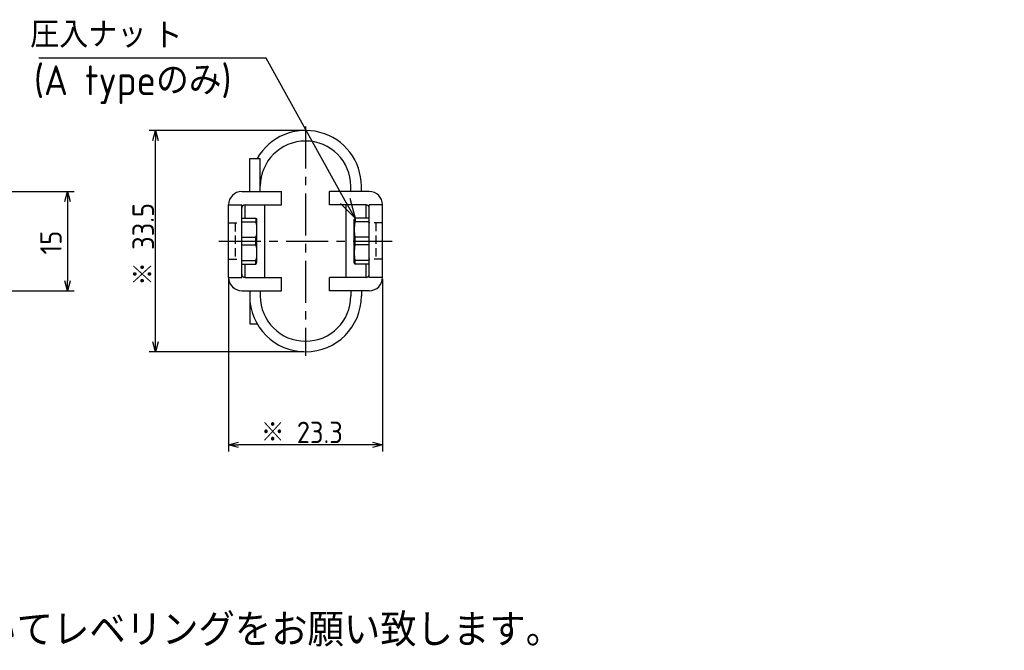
# Model space of a CAD drawing. Extents: x 12 to 377, y 154 to 255.
# Tile 7 of 7: x 228 to 377, y 154 to 249. Entities that reach past the tile are written whole.
import ezdxf

# ---------------------------------------------------------------- set-up
doc = ezdxf.new("R2010")
doc.units = 0
doc.header["$LTSCALE"] = 0.2
doc.linetypes.add('CENTER', pattern=[50.8, 31.75, -6.35, 6.35, -6.35])
doc.linetypes.add('HIDDEN', pattern=[9.525, 6.35, -3.175])
doc.layers.get('0').update_dxf_attribs({"linetype": 'CONTINUOUS'})
doc.layers.get('DEFPOINTS').update_dxf_attribs({"linetype": 'CONTINUOUS'})
doc.layers.add('18-0-CON', color=3, linetype='CONTINUOUS')
doc.styles.add('DIMENSION', font='isocp.shx', dxfattribs={"bigfont": 'bigfont.shx'})
doc.styles.get("Standard").update_dxf_attribs({"font": 'isocp.shx', "bigfont": 'bigfont.shx'})
doc.dimstyles.get("Standard").update_dxf_attribs({"dimtxt": 0.18, "dimasz": 0.18, "dimexe": 0.18, "dimexo": 0.0625, "dimgap": 0.09, "dimtad": 0, "dimtih": 1, "dimtoh": 1, "dimzin": 0, "dimcen": 0.09, "dimazin": 3, "dimtfac": 1, "dimtofl": 0, "dimtmove": 0, "dimatfit": 3})

# ---------------------------------------------------------------- blocks, each defined once
blk = doc.blocks.new('_OPEN30')
at = {"color": 0, "linetype": 'BYBLOCK'}
for p, q in [((-1, 0.268), (0, 0)), ((0, 0), (-1, -0.268)), ((0, 0), (-1, 0))]:
    blk.add_line(p, q, dxfattribs=at)
blk = doc.blocks.new('*U35')
at = {"color": 0, "style": 'DIMENSION'}
blk.add_text('※ 23.3', height=3.25, dxfattribs=at).set_placement((264.25, 185.25))
blk = doc.blocks.new('*D34')
at = {"color": 0}
for p, q in [((259.36, 210.08), (259.36, 184)), ((282.66, 210.08), (282.66, 184)), ((281.16, 185), (260.86, 185))]:
    blk.add_line(p, q, dxfattribs=at)
at = {"layer": 'DEFPOINTS', "color": 0}
for p in [(259.36, 210.33), (282.66, 210.33), (259.36, 185)]:
    blk.add_point(p, dxfattribs=at)
at = {"color": 0, "xscale": 1.5, "yscale": 1.5, "zscale": 1.5, "rotation": 180}
blk.add_blockref('_OPEN30', (259.36, 185), dxfattribs=at)
at = {"color": 0, "xscale": 1.5, "yscale": 1.5, "zscale": 1.5}
blk.add_blockref('_OPEN30', (282.66, 185), dxfattribs=at)
at = {"layer": '18-0-CON'}
blk.add_blockref('*U35', (0, 0), dxfattribs=at)
blk = doc.blocks.new('*U37')
at = {"color": 0, "style": 'DIMENSION'}
blk.add_text('※ 33.5', height=3.25, rotation=90, dxfattribs=at).set_placement((248.08, 209.07))
blk = doc.blocks.new('*D36')
at = {"color": 0}
for p, q in [((270.76, 232.58), (247.33, 232.58)), ((248.33, 200.58), (248.33, 231.08)), ((270.76, 199.08), (247.33, 199.08))]:
    blk.add_line(p, q, dxfattribs=at)
at = {"layer": 'DEFPOINTS', "color": 0}
for p in [(248.33, 232.58), (271.01, 232.58), (271.01, 199.08)]:
    blk.add_point(p, dxfattribs=at)
at = {"color": 0, "xscale": 1.5, "yscale": 1.5, "zscale": 1.5}
for p, rotation in [((248.33, 232.58), 90), ((248.33, 199.08), 270)]:
    blk.add_blockref('_OPEN30', p, dxfattribs=dict(at, rotation=rotation))
at = {"layer": '18-0-CON'}
blk.add_blockref('*U37', (0, 0), dxfattribs=at)
blk = doc.blocks.new('*U99')
at = {"color": 0}
blk.add_text('(A typeのみ)', height=4.5, dxfattribs=at).set_placement((229.93, 237.92))
blk = doc.blocks.new('*U121')
at = {"color": 0}
blk.add_text('15', height=3.25, rotation=90, dxfattribs=at).set_placement((234.12, 213.81))

msp = doc.modelspace()

# ---------------------------------------------------------------- linework, layer by layer
at = {"color": 0, "linetype": 'CENTER'}
for p, q in [((271.006, 233.176), (271.006, 198.476)), ((257.905, 215.826), (284.107, 215.826))]:
    msp.add_line(p, q, dxfattribs=at)
for p, q in [((262.556, 228.326), (264.156, 228.326)), ((262.556, 223.326), (262.556, 228.326)), ((264.156, 223.326), (264.156, 228.326)), ((277.856, 223.326), (277.856, 224.126)), ((279.456, 223.326), (279.456, 224.126)), ((261.356, 223.326), (267.356, 223.326)), ((267.356, 221.326), (267.356, 223.326)), ((280.656, 223.326), (274.656, 223.326)), ((274.656, 221.326), (274.656, 223.326)), ((259.356, 221.326), (261.356, 221.326)), ((259.356, 210.326), (259.356, 221.326)), ((261.356, 210.326), (261.356, 221.326)), ((261.856, 221.326), (267.356, 221.326)), ((261.856, 219.326), (261.856, 221.326)), ((264.856, 210.326), (264.856, 221.326)), ((280.156, 221.326), (274.656, 221.326)), ((277.156, 210.326), (277.156, 221.326)), ((280.156, 219.326), (280.156, 221.326)), ((282.656, 221.326), (280.656, 221.326)), ((280.656, 210.326), (280.656, 221.326)), ((282.656, 210.326), (282.656, 221.326)), ((261.356, 219.326), (263.511, 219.326)), ((263.511, 219.326), (263.511, 218.746)), ((263.511, 219.326), (263.656, 219.076)), ((263.656, 212.576), (263.656, 219.076)), ((278.5, 219.326), (278.356, 219.076)), ((278.356, 212.576), (278.356, 219.076)), ((280.656, 219.326), (278.5, 219.326)), ((278.5, 219.326), (278.5, 218.746)), ((261.356, 218.746), (263.511, 218.746)), ((280.656, 218.746), (278.5, 218.746)), ((261.356, 216.411), (263.511, 216.411)), ((263.511, 215.241), (263.511, 216.411)), ((280.656, 216.411), (278.5, 216.411)), ((278.5, 215.241), (278.5, 216.411)), ((261.356, 215.241), (263.511, 215.241)), ((280.656, 215.241), (278.5, 215.241)), ((261.356, 212.906), (263.511, 212.906)), ((261.356, 212.326), (263.511, 212.326)), ((261.856, 210.326), (261.856, 212.326)), ((263.511, 212.326), (263.511, 212.906)), ((263.511, 212.326), (263.656, 212.576)), ((278.5, 212.326), (278.356, 212.576)), ((280.656, 212.906), (278.5, 212.906)), ((278.5, 212.326), (278.5, 212.906)), ((280.656, 212.326), (278.5, 212.326)), ((280.156, 210.326), (280.156, 212.326)), ((259.356, 210.326), (261.356, 210.326)), ((261.856, 210.326), (267.356, 210.326)), ((267.356, 208.326), (267.356, 210.326)), ((280.156, 210.326), (274.656, 210.326)), ((274.656, 208.326), (274.656, 210.326)), ((282.656, 210.326), (280.656, 210.326)), ((261.356, 208.326), (267.356, 208.326)), ((262.556, 208.326), (262.556, 203.326)), ((264.156, 208.326), (264.156, 207.526)), ((280.656, 208.326), (274.656, 208.326)), ((277.856, 208.326), (277.856, 207.526)), ((279.456, 208.326), (279.456, 207.526)), ((262.556, 203.326), (263.673, 203.326))]:
    msp.add_line(p, q)
at = {"color": 0}
for p, q in [((204.066, 223.326), (236, 223.326)), ((235, 221.826), (235, 209.826)), ((203.949, 208.326), (236, 208.326))]:
    msp.add_line(p, q, dxfattribs=at)
at = {"color": 0, "linetype": 'HIDDEN'}
for p, q in [((259.356, 218.576), (261.356, 218.576)), ((260.356, 218.576), (260.356, 213.076)), ((282.654, 218.586), (280.654, 218.584)), ((281.654, 218.585), (281.658, 213.085)), ((259.356, 213.076), (261.356, 213.076)), ((282.658, 213.086), (280.658, 213.084))]:
    msp.add_line(p, q, dxfattribs=at)
at = {"color": 0}
msp.add_lwpolyline([(277.006, 221.927), (265.064, 243.494), (230.664, 243.494)], dxfattribs=at)
for centre, radius, start, end in [((271.006, 224.126), 8.45, 0, 150.19555), ((271.006, 224.126), 6.85, 0, 180), ((261.356, 221.326), 2, 90, 180), ((280.656, 221.326), 2, 360, 90), ((261.856, 220.826), 0.5, 90, 180), ((280.156, 220.826), 0.5, 360, 90), ((258.991, 217.578), 4.668, 345.51734, 14.48266), ((283.02, 217.578), 4.668, 165.51734, 194.48266), ((258.991, 214.073), 4.668, 345.51734, 14.48266), ((283.02, 214.073), 4.668, 165.51734, 194.48266), ((261.356, 210.326), 2, 180, 270), ((261.856, 210.826), 0.5, 180, 270), ((280.156, 210.826), 0.5, 270, 360), ((280.656, 210.326), 2, 270, 360), ((271.006, 207.526), 8.45, 180, 0), ((271.006, 207.526), 6.85, 180, 0)]:
    msp.add_arc(centre, radius, start, end)

# ---------------------------------------------------------------- block references
msp.add_blockref('*U99', (0, 0))
for p, xscale, yscale, zscale, rotation in [((235, 223.326), 1.5, 1.5, 1.5, 90), ((278.5, 219.326), 2.999999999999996, 2.999999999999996, 2.999999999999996, 299.8822543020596), ((235, 208.326), 1.5, 1.5, 1.5, 270)]:
    msp.add_blockref('_OPEN30', p, dxfattribs=dict(at, xscale=xscale, yscale=yscale, zscale=zscale, rotation=rotation))
at = {"layer": '18-0-CON'}
msp.add_blockref('*U121', (0, 0), dxfattribs=at)

# ---------------------------------------------------------------- texts
at = {"color": 0}
for s, p in [('圧入ナッ', (229.347, 245.091)), ('ト', (247.98, 244.93))]:
    msp.add_text(s, height=4, dxfattribs=at).set_placement(p)
msp.add_text('また、ヘリカル防振器はレベリング機能が御座いませんので、お客様にてシム等を用いてレベリングをお願い致します。', height=5).set_placement((12.809, 154.474))

# ---------------------------------------------------------------- dimensions: what is measured, and where the dimension line sits
dim = msp.add_linear_dim(base=(248.331, 232.576), p1=(271.011, 199.076), p2=(271.006, 232.576), angle=90, dimstyle='Standard', override={"dimscale": 0.5, "dimtxt": 6.5, "dimpost": '※ <>', "dimclrd": 0, "dimclre": 0, "dimclrt": 0, "dimtol": 0, "dimtp": 0.1, "dimtm": 0}, dxfattribs=at)
dim.commit()
dim.dimension.update_dxf_attribs({"geometry": '*D36', "text_midpoint": (246.456, 215.826)})
dim = msp.add_linear_dim(base=(259.356, 185), p1=(282.656, 210.326), p2=(259.356, 210.326), dimstyle='Standard', override={"dimscale": 0.5, "dimtxt": 6.5, "dimpost": '※ <>', "dimclrd": 0, "dimclre": 0, "dimclrt": 0, "dimtol": 0, "dimtp": 0.1, "dimtm": 0}, dxfattribs=at)
dim.commit()
dim.dimension.update_dxf_attribs({"geometry": '*D34', "text_midpoint": (271.006, 186.875)})

doc.saveas('drawing.dxf')
